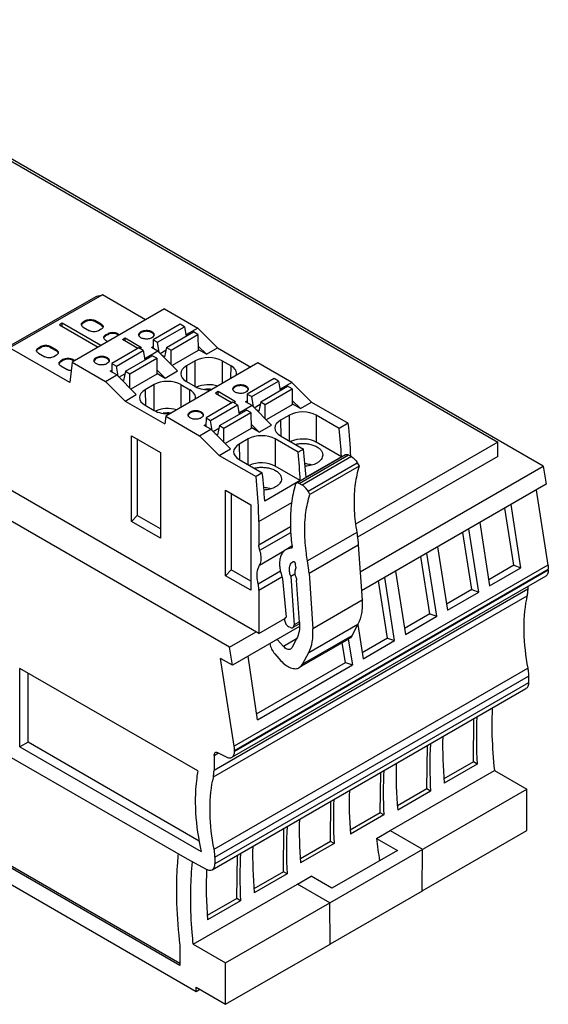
# Model space of a CAD drawing. Header units: inches. Extents: x 0 to 22, y 0 to 17.
# Tile 4 of 12: x 3.8 to 5.4, y 11.4 to 14.5. Entities that reach past the tile are written whole.
import ezdxf

# ---------------------------------------------------------------- set-up
doc = ezdxf.new("R2010")
doc.units = ezdxf.units.IN
doc.header["$LTSCALE"] = 1.21
doc.header["$MEASUREMENT"] = 0
doc.layers.get('0').update_dxf_attribs({"linetype": 'CONTINUOUS'})

msp = doc.modelspace()

# ---------------------------------------------------------------- linework, layer by layer
at = {"color": 7, "linetype": 'CONTINUOUS'}
for p, q in [((4.444, 12.5427), (1.0677, 14.4922)), ((5.4183, 13.1053), (3.5218, 14.2003)), ((3.5643, 14.1685), (5.2772, 13.1796)), ((3.7424, 13.4685), (4.0319, 13.6327)), ((4.0495, 13.637), (3.7602, 13.4729)), ((4.0319, 13.6327), (4.0316, 13.6326)), ((4.0319, 13.6327), (4.0495, 13.637)), ((4.183, 13.5599), (4.0495, 13.637)), ((4.2415, 13.5937), (3.9547, 13.4281)), ((4.2415, 13.5937), (4.3452, 13.5338)), ((3.9977, 13.5576), (3.9893, 13.5528)), ((3.9977, 13.5544), (3.9893, 13.5496)), ((3.9977, 13.5576), (3.9977, 13.5544)), ((4.045, 13.5464), (4.0255, 13.5576)), ((4.0255, 13.5544), (4.0255, 13.5576)), ((4.045, 13.5432), (4.0255, 13.5544)), ((3.9237, 13.5489), (3.9153, 13.5441)), ((3.9153, 13.5441), (4.0355, 13.4747)), ((4.0438, 13.4796), (3.9237, 13.5489)), ((3.9237, 13.5393), (3.9237, 13.5489)), ((3.9838, 13.543), (3.9836, 13.5448)), ((3.9893, 13.5496), (3.9893, 13.5528)), ((3.9893, 13.5367), (4.0088, 13.5255)), ((4.045, 13.5303), (4.0367, 13.5255)), ((4.045, 13.5464), (4.045, 13.5432)), ((4.29, 13.5461), (4.2065, 13.4978)), ((4.2204, 13.4898), (4.3039, 13.538)), ((4.3039, 13.538), (4.29, 13.5461)), ((4.3039, 13.538), (4.309, 13.5088)), ((4.3452, 13.5338), (4.3104, 13.5137)), ((4.3452, 13.5338), (4.4064, 13.4728)), ((4.0534, 13.5028), (4.0532, 13.5046)), ((4.0589, 13.5126), (4.0673, 13.5175)), ((4.0673, 13.5142), (4.0589, 13.5094)), ((4.0589, 13.5094), (4.0589, 13.5126)), ((4.0589, 13.4966), (4.0661, 13.4924)), ((4.0673, 13.5175), (4.0673, 13.5142)), ((4.1023, 13.5133), (4.0951, 13.5175)), ((4.0951, 13.5142), (4.0951, 13.5175)), ((4.0995, 13.5117), (4.0951, 13.5142)), ((4.1112, 13.4985), (4.1196, 13.5033)), ((4.1594, 13.4707), (4.1112, 13.4985)), ((4.1196, 13.5033), (4.1703, 13.474)), ((4.1196, 13.4937), (4.1196, 13.5033)), ((4.2065, 13.4978), (4.2061, 13.4711)), ((4.2065, 13.4978), (4.2204, 13.4898)), ((4.2482, 13.4737), (4.3317, 13.5219)), ((4.2621, 13.4657), (4.3457, 13.5139)), ((4.3104, 13.5137), (4.3079, 13.5152)), ((4.313, 13.5111), (4.3104, 13.5137)), ((4.3457, 13.5139), (4.3317, 13.5219)), ((4.3457, 13.5139), (4.3464, 13.4644)), ((3.9476, 13.3648), (3.7602, 13.4729)), ((3.8446, 13.4626), (3.8444, 13.4644)), ((3.8501, 13.4724), (3.8585, 13.4773)), ((3.8501, 13.4692), (3.8585, 13.4741)), ((3.8501, 13.4692), (3.8501, 13.4724)), ((3.8585, 13.4773), (3.8585, 13.4741)), ((3.8863, 13.4773), (3.9058, 13.466)), ((3.8863, 13.4741), (3.8863, 13.4773)), ((3.8863, 13.4741), (3.9058, 13.4628)), ((3.9058, 13.466), (3.9058, 13.4628)), ((4.1619, 13.4721), (4.0784, 13.4239)), ((4.0923, 13.4159), (4.1758, 13.4641)), ((4.1758, 13.4641), (4.1619, 13.4721)), ((4.1644, 13.4707), (4.1703, 13.474)), ((4.1758, 13.4641), (4.1809, 13.4349)), ((4.2213, 13.4623), (4.1823, 13.4398)), ((4.2009, 13.474), (4.2062, 13.4771)), ((4.2213, 13.4623), (4.2009, 13.474)), ((4.2254, 13.4581), (4.2204, 13.4898)), ((4.2213, 13.4623), (4.2823, 13.4011)), ((4.2282, 13.4553), (4.2466, 13.4659)), ((4.2482, 13.4737), (4.2421, 13.4449)), ((4.2482, 13.4737), (4.2621, 13.4657)), ((4.2621, 13.4213), (4.2621, 13.4657)), ((4.3464, 13.4644), (4.2657, 13.4178)), ((4.3718, 13.4528), (4.3462, 13.4782)), ((4.3718, 13.4528), (4.3464, 13.4674)), ((4.3718, 13.4528), (4.4064, 13.4728)), ((4.4064, 13.4728), (4.5099, 13.413)), ((3.8501, 13.4564), (3.8696, 13.4451)), ((3.9058, 13.4499), (3.8975, 13.4451)), ((3.9281, 13.4371), (3.9197, 13.4323)), ((3.9281, 13.4339), (3.9197, 13.429)), ((3.9197, 13.429), (3.9197, 13.4323)), ((3.9281, 13.4371), (3.9281, 13.4339)), ((3.9631, 13.4329), (3.9559, 13.4371)), ((3.9559, 13.4339), (3.9559, 13.4371)), ((3.9603, 13.4313), (3.9559, 13.4339)), ((4.1202, 13.3998), (4.2037, 13.448)), ((4.1341, 13.3917), (4.2176, 13.44)), ((4.1798, 13.4412), (4.1823, 13.4398)), ((4.1849, 13.4372), (4.1823, 13.4398)), ((4.2176, 13.44), (4.2037, 13.448)), ((4.2176, 13.44), (4.2184, 13.3905)), ((4.2341, 13.4495), (4.2421, 13.4449)), ((4.3373, 13.4322), (4.3096, 13.4162)), ((4.3373, 13.352), (4.3373, 13.4322)), ((4.4208, 13.4322), (4.4485, 13.4162)), ((4.4208, 13.4322), (4.4208, 13.3616)), ((3.9142, 13.4225), (3.914, 13.4242)), ((3.9197, 13.4162), (3.9392, 13.4049)), ((3.9547, 13.4281), (3.9476, 13.3648)), ((3.9547, 13.4281), (4.0584, 13.3682)), ((4.0728, 13.4001), (4.0781, 13.4031)), ((4.0932, 13.3883), (4.0728, 13.4001)), ((4.0784, 13.4239), (4.078, 13.3971)), ((4.0784, 13.4239), (4.0923, 13.4159)), ((4.0974, 13.3842), (4.0923, 13.4159)), ((4.2437, 13.3788), (4.2181, 13.4042)), ((4.2437, 13.3788), (4.2823, 13.4011)), ((4.5321, 13.4259), (4.2454, 13.2603)), ((4.3096, 13.4162), (4.3103, 13.3675)), ((4.448, 13.3772), (4.4485, 13.4162)), ((4.6375, 13.365), (4.5321, 13.4259)), ((4.0584, 13.3682), (4.0932, 13.3883)), ((4.0932, 13.3883), (4.1542, 13.3272)), ((4.1002, 13.3814), (4.1185, 13.392)), ((4.106, 13.3755), (4.114, 13.3709)), ((4.1202, 13.3998), (4.114, 13.3709)), ((4.1202, 13.3998), (4.1341, 13.3917)), ((4.1341, 13.3474), (4.1341, 13.3917)), ((4.2184, 13.3905), (4.1376, 13.3438)), ((4.2183, 13.3935), (4.2437, 13.3788)), ((4.5823, 13.3773), (4.4988, 13.3291)), ((4.5962, 13.3692), (4.5823, 13.3773)), ((4.1196, 13.3072), (4.0584, 13.3682)), ((4.2093, 13.3582), (4.1815, 13.3422)), ((4.1815, 13.3422), (4.1823, 13.2936)), ((4.2093, 13.278), (4.2093, 13.3582)), ((4.2928, 13.3582), (4.3205, 13.3422)), ((4.2928, 13.3582), (4.2928, 13.2876)), ((4.3096, 13.368), (4.3373, 13.352)), ((4.3199, 13.3033), (4.3205, 13.3422)), ((4.5127, 13.321), (4.5962, 13.3692)), ((4.5405, 13.3049), (4.6241, 13.3532)), ((4.5545, 13.2969), (4.638, 13.3451)), ((4.5962, 13.3692), (4.6013, 13.34)), ((4.6027, 13.3449), (4.6002, 13.3464)), ((4.6375, 13.365), (4.6027, 13.3449)), ((4.6053, 13.3423), (4.6027, 13.3449)), ((4.638, 13.3451), (4.6241, 13.3532)), ((4.6375, 13.365), (4.6987, 13.304)), ((4.638, 13.3451), (4.6387, 13.2956)), ((4.1196, 13.3072), (4.1542, 13.3272)), ((4.4083, 13.3366), (4.3999, 13.3318)), ((4.3999, 13.3318), (4.4517, 13.3019)), ((4.4626, 13.3053), (4.4083, 13.3366)), ((4.4083, 13.327), (4.4083, 13.3366)), ((4.4988, 13.3291), (4.4984, 13.3023)), ((4.4988, 13.3291), (4.5127, 13.321)), ((4.5177, 13.2894), (4.5127, 13.321)), ((4.6641, 13.284), (4.6385, 13.3094)), ((4.1196, 13.3072), (4.2427, 13.2362)), ((4.1815, 13.294), (4.2093, 13.278)), ((4.4542, 13.3033), (4.3707, 13.2551)), ((4.3846, 13.2471), (4.4682, 13.2953)), ((4.4125, 13.231), (4.496, 13.2792)), ((4.4682, 13.2953), (4.4542, 13.3033)), ((4.4626, 13.3053), (4.4567, 13.3019)), ((4.4682, 13.2953), (4.4732, 13.2661)), ((4.5136, 13.2935), (4.4746, 13.271)), ((4.4932, 13.3053), (4.4985, 13.3083)), ((4.5136, 13.2935), (4.4932, 13.3053)), ((4.5099, 13.2712), (4.496, 13.2792)), ((4.5136, 13.2935), (4.5746, 13.2323)), ((4.5205, 13.2866), (4.5389, 13.2972)), ((4.5264, 13.2807), (4.5344, 13.2761)), ((4.5405, 13.3049), (4.5344, 13.2761)), ((4.5405, 13.3049), (4.5545, 13.2969)), ((4.5545, 13.2525), (4.5545, 13.2969)), ((4.6387, 13.2956), (4.558, 13.249)), ((4.6641, 13.284), (4.6387, 13.2987)), ((4.6641, 13.284), (4.6987, 13.304)), ((4.6987, 13.304), (4.8127, 13.2381)), ((4.2454, 13.2603), (4.2427, 13.2362)), ((4.2454, 13.2603), (4.3508, 13.1995)), ((4.3707, 13.2551), (4.3703, 13.2284)), ((4.3707, 13.2551), (4.3846, 13.2471)), ((4.4264, 13.223), (4.5099, 13.2712)), ((4.4746, 13.271), (4.4721, 13.2724)), ((4.4772, 13.2684), (4.4746, 13.271)), ((4.5099, 13.2712), (4.5107, 13.2217)), ((4.6296, 13.2634), (4.6019, 13.2474)), ((4.6019, 13.2474), (4.6026, 13.1988)), ((4.6296, 13.1832), (4.6296, 13.2634)), ((4.7848, 13.222), (4.7131, 13.2634)), ((4.7131, 13.2634), (4.7131, 13.1791)), ((4.3508, 13.1995), (4.3856, 13.2196)), ((4.3651, 13.2313), (4.3704, 13.2344)), ((4.3856, 13.2196), (4.3651, 13.2313)), ((4.3897, 13.2154), (4.3846, 13.2471)), ((4.3856, 13.2196), (4.4465, 13.1584)), ((4.3925, 13.2126), (4.4108, 13.2232)), ((4.4125, 13.231), (4.4063, 13.2021)), ((4.4125, 13.231), (4.4264, 13.223)), ((4.4264, 13.1786), (4.4264, 13.223)), ((4.5107, 13.2217), (4.4299, 13.1751)), ((4.536, 13.2101), (4.5105, 13.2354)), ((4.536, 13.2101), (4.5106, 13.2247)), ((4.536, 13.2101), (4.5746, 13.2323)), ((4.8127, 13.2381), (4.7848, 13.222)), ((4.1394, 13.1994), (4.229, 13.1476)), ((4.1394, 12.9332), (4.1394, 13.1994)), ((4.1564, 13.1896), (4.1564, 12.9517)), ((4.4119, 13.1384), (4.3508, 13.1995)), ((4.3983, 13.2068), (4.4063, 13.2021)), ((4.5016, 13.1895), (4.4738, 13.1735)), ((4.5016, 13.1092), (4.5016, 13.1895)), ((4.6568, 13.1481), (4.5851, 13.1895)), ((4.5851, 13.1895), (4.5851, 13.1052)), ((4.6019, 13.1992), (4.6736, 13.1578)), ((4.4119, 13.1384), (4.4465, 13.1584)), ((4.4738, 13.1735), (4.4746, 13.1248)), ((4.6736, 13.1578), (4.6568, 13.1481)), ((4.7913, 13.134), (4.7131, 13.1791)), ((5.2772, 13.1796), (4.8353, 12.9244)), ((5.2772, 13.1354), (5.2772, 13.1796)), ((4.229, 13.1476), (4.229, 12.8814)), ((4.4119, 13.1384), (4.526, 13.0726)), ((4.4738, 13.1253), (4.5455, 13.0839)), ((4.8044, 13.1405), (4.6513, 13.0521)), ((4.66, 13.0513), (4.8131, 13.1397)), ((4.8224, 13.1345), (4.6693, 13.0461)), ((4.7913, 13.134), (4.6813, 13.0705)), ((4.8131, 13.1397), (4.8224, 13.1345)), ((5.2772, 13.1354), (4.8414, 12.8838)), ((4.6632, 13.06), (4.5851, 13.1052)), ((4.6875, 13.0268), (4.8407, 13.1152)), ((4.8464, 13.105), (4.6933, 13.0166)), ((4.8407, 13.1152), (4.8464, 13.105)), ((4.8495, 12.7769), (5.4183, 13.1053)), ((5.4183, 13.1053), (5.4272, 13.0487)), ((4.535, 12.585), (3.6999, 13.0672)), ((4.5455, 13.0839), (4.526, 13.0726)), ((4.6632, 13.06), (4.5533, 12.9966)), ((4.6693, 13.0461), (4.66, 13.0513)), ((5.4272, 13.0487), (4.8536, 12.7175)), ((4.4317, 13.0306), (4.5102, 12.9852)), ((4.4317, 12.7644), (4.4317, 13.0306)), ((4.4487, 13.0208), (4.4487, 12.7829)), ((4.6933, 13.0166), (4.6875, 13.0268)), ((5.3962, 13.0308), (5.4328, 12.7976)), ((4.5102, 12.9852), (4.5102, 12.7191)), ((4.535, 12.9328), (4.6371, 12.9918)), ((5.3273, 12.797), (5.2993, 12.9749)), ((5.3491, 12.7895), (5.3182, 12.9858)), ((4.1394, 12.9332), (4.1564, 12.9517)), ((4.229, 12.9097), (4.1564, 12.9517)), ((4.229, 12.8814), (4.1394, 12.9332)), ((4.535, 12.9328), (4.535, 12.8596)), ((4.6331, 12.9162), (4.535, 12.8596)), ((5.2208, 12.9295), (5.2517, 12.7332)), ((4.5378, 12.8438), (4.6337, 12.8993)), ((4.8391, 12.8991), (4.686, 12.8107)), ((5.1964, 12.7215), (5.1684, 12.8993)), ((5.2183, 12.7139), (5.1874, 12.9102)), ((4.6377, 12.8563), (4.6186, 12.8453)), ((4.6373, 12.851), (4.635, 12.8497)), ((4.6363, 12.85), (4.635, 12.8497)), ((4.6379, 12.8547), (4.6379, 12.8527)), ((4.6907, 12.7724), (4.8438, 12.8608)), ((4.8438, 12.8608), (4.8556, 12.6883)), ((5.0899, 12.854), (5.1208, 12.6577)), ((4.5373, 12.7978), (4.6145, 12.8424)), ((5.0656, 12.6459), (5.0376, 12.8238)), ((5.0874, 12.6384), (5.0565, 12.8347)), ((5.4328, 12.7976), (4.4585, 12.235)), ((4.6402, 12.8078), (4.6415, 12.8084)), ((4.6492, 12.791), (4.6485, 12.8012)), ((5.3273, 12.797), (5.2487, 12.7517)), ((5.2517, 12.7332), (5.3491, 12.7895)), ((5.3273, 12.797), (5.3491, 12.7895)), ((4.4317, 12.7644), (4.4487, 12.7829)), ((4.5102, 12.7191), (4.4317, 12.7644)), ((4.5102, 12.7474), (4.4487, 12.7829)), ((5.4258, 12.7632), (4.4514, 12.2007)), ((4.4596, 12.2218), (5.4339, 12.7844)), ((5.4339, 12.7813), (4.4596, 12.2187)), ((4.5325, 12.7397), (4.6016, 12.7797)), ((4.535, 12.7194), (4.6067, 12.7608)), ((4.6337, 12.7628), (4.6467, 12.7704)), ((4.6337, 12.7628), (4.644, 12.6119)), ((4.6907, 12.7724), (4.7025, 12.5999)), ((4.9566, 12.5628), (4.9257, 12.7591)), ((4.9591, 12.7784), (4.99, 12.5821)), ((5.4339, 12.7813), (5.4339, 12.7844)), ((4.6078, 12.7544), (4.62, 12.6354)), ((4.6609, 12.62), (4.6519, 12.7506)), ((4.9347, 12.5704), (4.9067, 12.7482)), ((5.3699, 12.731), (5.3699, 12.7223)), ((4.3935, 12.1397), (5.3679, 12.7023)), ((5.3699, 12.7223), (4.3955, 12.1597)), ((4.535, 12.7194), (4.535, 12.585)), ((5.1964, 12.7215), (5.1179, 12.6762)), ((5.1208, 12.6577), (5.2183, 12.7139)), ((5.1964, 12.7215), (5.2183, 12.7139)), ((4.8556, 12.6883), (4.7025, 12.5999)), ((4.62, 12.6354), (4.6183, 12.6348)), ((5.0656, 12.6459), (4.9871, 12.6006)), ((4.99, 12.5821), (5.0874, 12.6384)), ((5.0656, 12.6459), (5.0874, 12.6384)), ((4.6608, 12.6062), (4.4529, 12.4862)), ((4.535, 12.585), (4.6157, 12.6317)), ((4.6332, 12.6034), (4.6276, 12.6061)), ((4.6608, 12.6148), (4.6406, 12.6031)), ((4.6608, 12.6216), (4.644, 12.6119)), ((4.6896, 12.5255), (4.8427, 12.6139)), ((4.8427, 12.6139), (4.8233, 12.5778)), ((4.8423, 12.6132), (4.8591, 12.5066)), ((4.444, 12.5427), (4.5261, 12.5901)), ((4.8233, 12.5778), (4.6702, 12.4894)), ((4.6113, 12.5449), (4.592, 12.5665)), ((4.652, 12.5685), (4.6113, 12.5449)), ((4.6518, 12.5679), (4.6372, 12.5407)), ((4.8135, 12.5673), (4.6603, 12.4789)), ((4.8037, 12.4947), (4.7936, 12.5559)), ((4.8124, 12.5671), (4.8256, 12.4872)), ((4.9347, 12.5704), (4.8562, 12.5251)), ((4.8591, 12.5066), (4.9566, 12.5628)), ((4.9347, 12.5704), (4.9566, 12.5628)), ((4.4529, 12.4862), (4.444, 12.5427)), ((4.5308, 12.317), (4.5013, 12.5141)), ((4.5845, 12.5216), (4.6035, 12.5003)), ((4.6702, 12.4894), (4.6896, 12.5255)), ((4.4529, 12.4862), (4.4156, 12.5077)), ((4.4585, 12.235), (4.4156, 12.5077)), ((4.528, 12.3356), (4.8037, 12.4947)), ((4.5308, 12.317), (4.8256, 12.4872)), ((4.8037, 12.4947), (4.8256, 12.4872)), ((4.345, 12.1579), (3.7928, 12.4767)), ((3.7928, 12.2324), (3.7928, 12.4767)), ((3.8179, 12.2469), (3.8179, 12.4622)), ((4.3958, 11.9146), (5.3702, 12.4772)), ((4.3983, 11.8897), (5.3727, 12.4523)), ((5.3727, 12.4523), (5.3727, 12.4317)), ((5.3727, 12.4317), (4.3983, 11.8691)), ((4.3902, 11.8511), (5.3645, 12.4137)), ((5.2013, 12.1858), (5.2024, 12.3201)), ((3.8179, 12.2469), (3.7928, 12.2324)), ((4.3495, 11.9399), (3.8179, 12.2469)), ((3.7511, 12.2083), (4.3117, 11.8846)), ((3.7928, 12.2324), (4.3555, 11.9075)), ((4.3955, 12.206), (4.4091, 12.2138)), ((4.4087, 12.2145), (4.4332, 12.2018)), ((4.4596, 12.2187), (4.4596, 12.2218)), ((5.0563, 12.102), (5.0584, 12.2369)), ((4.3955, 12.206), (4.3955, 12.1597)), ((5.2013, 12.1858), (5.1098, 12.1329)), ((5.2134, 12.1788), (5.1108, 12.1196)), ((5.2134, 12.1788), (5.2013, 12.1858)), ((4.9117, 12.0282), (4.9136, 12.1533)), ((4.9426, 11.9724), (5.2666, 12.1595)), ((5.2666, 12.1595), (5.3671, 12.1014)), ((4.2897, 11.5598), (3.3229, 12.118)), ((3.2729, 12.089), (4.3399, 11.473)), ((4.2897, 11.5533), (3.3173, 12.1148)), ((4.7555, 11.7483), (5.3671, 12.1014)), ((5.0563, 12.102), (4.965, 12.0493)), ((5.0684, 12.0951), (4.9661, 12.036)), ((5.0684, 12.0951), (5.0563, 12.102)), ((5.3671, 11.9729), (5.3671, 12.1014)), ((4.7571, 11.9389), (4.7584, 12.0637)), ((4.9117, 12.0282), (4.8183, 11.9743)), ((4.923, 12.0217), (4.9117, 12.0282)), ((4.923, 12.0217), (4.8192, 11.9617)), ((4.6109, 11.8449), (4.6129, 11.9797)), ((4.9003, 11.9483), (4.9426, 11.9727)), ((4.9426, 11.9724), (5.0431, 11.9144)), ((5.0421, 11.7852), (5.3671, 11.9729)), ((4.7571, 11.9389), (4.6637, 11.8849)), ((4.7684, 11.9324), (4.6646, 11.8724)), ((4.7684, 11.9324), (4.7571, 11.9389)), ((4.9003, 11.9483), (4.9651, 11.9109)), ((4.9651, 11.9109), (4.7619, 11.7936)), ((5.0424, 11.7847), (5.0434, 11.9145)), ((4.3117, 11.8846), (4.3714, 11.8525)), ((4.3983, 11.8897), (4.3983, 11.8691)), ((4.4662, 11.7613), (4.4682, 11.8961)), ((4.6109, 11.8449), (4.5196, 11.7921)), ((4.6229, 11.8379), (4.6109, 11.8449)), ((4.6229, 11.8379), (4.5207, 11.7789)), ((4.6547, 11.8065), (4.6971, 11.831)), ((4.7619, 11.7936), (4.6971, 11.831)), ((4.3312, 11.6194), (4.6547, 11.8062)), ((4.7552, 11.7482), (4.6547, 11.8062)), ((5.0424, 11.7847), (4.7565, 11.6197)), ((4.4662, 11.7613), (4.3747, 11.7085)), ((4.4782, 11.7543), (4.3757, 11.6951)), ((4.4317, 11.5614), (4.7552, 11.7482)), ((4.4782, 11.7543), (4.4662, 11.7613)), ((4.7562, 11.6201), (4.7552, 11.7482)), ((4.2897, 11.6154), (4.2897, 11.5533)), ((4.3312, 11.6194), (4.4317, 11.5614)), ((4.4317, 11.4328), (4.7562, 11.6201)), ((4.4317, 11.4328), (4.4317, 11.5614)), ((4.3399, 11.4858), (4.4317, 11.4328)), ((4.3399, 11.473), (4.3399, 11.4858)), ((4.3399, 11.473), (4.351, 11.4794))]:
    msp.add_line(p, q, dxfattribs=at)
for centre, radius, start, end in [((4.1705, 13.5101), 0.00855, 159.3877, 168.4311), ((4.0313, 13.4297), 0.00855, 159.3877, 168.4311), ((4.3791, 13.2383), 0.1058, 84.2808, 97.2084), ((4.4628, 13.3413), 0.00855, 159.3877, 168.4311), ((4.251, 13.1644), 0.1058, 84.2808, 97.2084), ((4.3236, 13.261), 0.00855, 159.3877, 168.4311), ((3.185, 13.0627), 1.6371, 2.5508, 6.1511), ((5.7558, 12.6171), 0.3972, 167.6103, 169.122), ((6.3946, 12.3028), 1.136, 177.4565, 180.0243), ((4.7815, 12.0545), 0.3972, 167.6103, 169.122), ((6.3714, 12.11), 1.4799, 186.2714, 188.9844)]:
    msp.add_arc(centre, radius, start, end, dxfattribs=at)
for centre, major_axis, ratio, start_param, end_param in [((4.3791, 13.4081), (0.0591, 0), 0.577431, 0.785436, 2.356156), ((4.3514, 13.3921), (0.0591, 0), 0.577343, 2.356233, 3.926953), ((4.4068, 13.3921), (0.0591, 0), 0.577343, 6.136154, 7.068545), ((4.251, 13.3341), (0.0591, 0), 0.577431, 0.785436, 2.356156), ((4.2233, 13.3181), (0.0591, 0), 0.577343, 2.356233, 3.926953), ((4.2787, 13.3181), (0.0591, 0), 0.577343, 6.136154, 7.068545), ((4.3791, 13.3761), (0.0591, 0), 0.577431, -2.356156, -1.423764), ((4.3791, 13.3238), (0.0591, 0), 0.577431, 1.07521, 2.259947), ((4.251, 13.3021), (0.0591, 0), 0.577431, -2.356156, -1.423764), ((4.251, 13.2498), (0.0591, 0), 0.577431, 1.07521, 2.259947), ((4.6437, 13.2233), (0.0591, 0), 0.577343, 2.356233, 3.926953), ((4.6714, 13.2393), (0.0591, 0), 0.577431, 0.785436, 2.356156), ((3.7248, 13.6708), (-0.7452, 1.3137), 0.582348, -2.288346, -2.220236), ((4.5433, 13.1654), (0.0591, 0), 0.577431, 0.785436, 2.356156), ((4.6714, 13.155), (0.0591, 0), 0.577431, 7.068622, 8.554171), ((4.5156, 13.1494), (0.0591, 0), 0.577343, 2.356233, 3.926953), ((3.6161, 13.608), (-0.765, 1.3023), 0.572271, -2.297073, -2.228964), ((3.5968, 13.5969), (-0.7452, 1.3137), 0.582348, -2.288346, -2.220236), ((4.5433, 13.0811), (0.0591, 0), 0.577431, 7.068622, 8.554171), ((3.488, 13.5341), (-0.765, 1.3023), 0.572271, -2.297073, -2.228964), ((6.1012, 11.7602), (-0.6216, 1.0958), 0.582348, 7.022846, 7.163724), ((5.9569, 11.6769), (-0.6131, 1.1007), 0.587319, 7.027442, 7.16832), ((5.9966, 11.6998), (-0.6461, 1.0816), 0.567168, 7.00998, 7.150858), ((5.8519, 11.6162), (-0.6461, 1.0816), 0.567168, 0.726795, 0.867673), ((5.8122, 11.5933), (-0.6131, 1.1007), 0.587319, 7.027442, 7.158911), ((5.7062, 11.5321), (-0.6413, 1.0844), 0.570235, 0.729261, 0.860729), ((5.6572, 11.5038), (-0.6183, 1.0978), 0.584342, 7.024666, 7.156134), ((5.5512, 11.4426), (-0.6461, 1.0816), 0.567168, 0.726795, 0.858263), ((5.5115, 11.4197), (-0.6131, 1.1007), 0.587319, 7.027442, 7.16832), ((5.3668, 11.3361), (-0.6131, 1.1007), 0.587319, 0.744257, 0.885135), ((5.4064, 11.359), (-0.6461, 1.0816), 0.567168, 0.726795, 0.867673), ((5.2621, 11.2757), (-0.6381, 1.0863), 0.572271, 7.0022, 7.154997)]:
    msp.add_ellipse(centre, major_axis=major_axis, ratio=ratio, start_param=start_param, end_param=end_param, dxfattribs=at)
for points, knots in [([(3.9977, 13.5576), (3.9997, 13.5588), (4.0042, 13.5604), (4.0116, 13.5612), (4.0189, 13.5604), (4.0235, 13.5588), (4.0255, 13.5576)], [0, 0, 0, 0, 0.237254, 0.5, 0.762746, 1, 1, 1, 1]), ([(4.0255, 13.5544), (4.0235, 13.5556), (4.0189, 13.5572), (4.0116, 13.558), (4.0042, 13.5572), (3.9997, 13.5556), (3.9977, 13.5544)], [0, 0, 0, 0, 0.237254, 0.5, 0.762746, 1, 1, 1, 1]), ([(3.9836, 13.5448), (3.9836, 13.5455), (3.9838, 13.5471), (3.985, 13.5493), (3.9869, 13.5512), (3.9885, 13.5523), (3.9893, 13.5528)], [0, 0, 0, 0, 0.21775, 0.45089, 0.710465, 1, 1, 1, 1]), ([(3.9893, 13.5496), (3.988, 13.5488), (3.9857, 13.5471), (3.9841, 13.5446), (3.9838, 13.5433)], [0, 0, 0, 0, 0.543737, 1, 1, 1, 1]), ([(3.9893, 13.5367), (3.988, 13.5375), (3.9857, 13.5392), (3.9841, 13.5418), (3.9838, 13.543)], [0, 0, 0, 0, 0.543737, 1, 1, 1, 1]), ([(4.0367, 13.5255), (4.0347, 13.5243), (4.0301, 13.5227), (4.0227, 13.5219), (4.0154, 13.5227), (4.0108, 13.5243), (4.0088, 13.5255)], [0, 0, 0, 0, 0.237254, 0.5, 0.762746, 1, 1, 1, 1]), ([(4.045, 13.5464), (4.0459, 13.5459), (4.0474, 13.5448), (4.0493, 13.5428), (4.0505, 13.5407), (4.0508, 13.5391), (4.0508, 13.5384)], [0, 0, 0, 0, 0.289535, 0.549111, 0.782251, 1, 1, 1, 1]), ([(4.0502, 13.5379), (4.0499, 13.5384), (4.0487, 13.5406), (4.0467, 13.5422), (4.045, 13.5432)], [0, 0, 0, 0, 0.224038, 1, 1, 1, 1]), ([(4.0502, 13.5356), (4.0499, 13.535), (4.0487, 13.5329), (4.0467, 13.5313), (4.045, 13.5303)], [0, 0, 0, 0, 0.224038, 1, 1, 1, 1]), ([(4.0508, 13.5384), (4.0508, 13.5381), (4.0507, 13.5372), (4.0505, 13.5362), (4.0502, 13.5356)], [0, 0, 0, 0, 0.246122, 1, 1, 1, 1]), ([(4.162, 13.5134), (4.162, 13.5143), (4.1623, 13.5162), (4.1637, 13.5188), (4.166, 13.5212), (4.1678, 13.5225), (4.1689, 13.5231)], [0, 0, 0, 0, 0.21777, 0.450903, 0.710375, 1, 1, 1, 1]), ([(4.1689, 13.5231), (4.1706, 13.5241), (4.1746, 13.5257), (4.181, 13.527), (4.1879, 13.5272), (4.1945, 13.5263), (4.2004, 13.5243), (4.2052, 13.5214), (4.2084, 13.5177), (4.2092, 13.5148), (4.2092, 13.5134)], [0, 0, 0, 0, 0.128828, 0.270571, 0.417881, 0.562378, 0.696194, 0.813586, 0.913061, 1, 1, 1, 1]), ([(4.2077, 13.5149), (4.2062, 13.5174), (4.2022, 13.5203), (4.1961, 13.5226), (4.1887, 13.5241), (4.1792, 13.5239), (4.172, 13.5216), (4.1689, 13.5199)], [0, 0, 0, 0, 0.206679, 0.331914, 0.467214, 0.746202, 1, 1, 1, 1]), ([(4.0532, 13.5046), (4.0532, 13.5053), (4.0534, 13.5069), (4.0546, 13.5091), (4.0565, 13.5111), (4.0581, 13.5121), (4.0589, 13.5126)], [0, 0, 0, 0, 0.21775, 0.45089, 0.710465, 1, 1, 1, 1]), ([(4.0589, 13.5094), (4.0576, 13.5086), (4.0553, 13.5069), (4.0537, 13.5044), (4.0534, 13.5032)], [0, 0, 0, 0, 0.543737, 1, 1, 1, 1]), ([(4.0589, 13.4966), (4.0576, 13.4973), (4.0553, 13.499), (4.0537, 13.5016), (4.0534, 13.5028)], [0, 0, 0, 0, 0.543737, 1, 1, 1, 1]), ([(4.0673, 13.5175), (4.0692, 13.5186), (4.0738, 13.5203), (4.0812, 13.5211), (4.0885, 13.5203), (4.0931, 13.5186), (4.0951, 13.5175)], [0, 0, 0, 0, 0.237254, 0.5, 0.762746, 1, 1, 1, 1]), ([(4.0951, 13.5142), (4.0931, 13.5154), (4.0885, 13.517), (4.0812, 13.5178), (4.0738, 13.517), (4.0692, 13.5154), (4.0673, 13.5142)], [0, 0, 0, 0, 0.237254, 0.5, 0.762746, 1, 1, 1, 1]), ([(4.1635, 13.5086), (4.163, 13.5093), (4.1622, 13.5109), (4.162, 13.5126), (4.162, 13.5134)], [0, 0, 0, 0, 0.514744, 1, 1, 1, 1]), ([(4.1689, 13.5199), (4.1681, 13.5194), (4.1655, 13.5177), (4.1633, 13.5152), (4.1625, 13.5131)], [0, 0, 0, 0, 0.28257, 1, 1, 1, 1]), ([(4.2023, 13.5038), (4.1992, 13.502), (4.192, 13.4998), (4.1826, 13.4996), (4.1752, 13.501), (4.1691, 13.5033), (4.1651, 13.5062), (4.1635, 13.5086)], [0, 0, 0, 0, 0.253411, 0.532052, 0.667335, 0.7927, 1, 1, 1, 1]), ([(4.2087, 13.5106), (4.2084, 13.5099), (4.207, 13.5071), (4.2044, 13.505), (4.2023, 13.5038)], [0, 0, 0, 0, 0.222881, 1, 1, 1, 1]), ([(4.209, 13.5118), (4.209, 13.5121), (4.2087, 13.5132), (4.2082, 13.5142), (4.2077, 13.5149)], [0, 0, 0, 0, 0.242201, 1, 1, 1, 1]), ([(4.2092, 13.5134), (4.2092, 13.5127), (4.2091, 13.5117), (4.2088, 13.5108), (4.2087, 13.5106)], [0, 0, 0, 0, 0.744834, 1, 1, 1, 1]), ([(3.8444, 13.4644), (3.8444, 13.4652), (3.8446, 13.4667), (3.8458, 13.4689), (3.8477, 13.4709), (3.8493, 13.4719), (3.8501, 13.4724)], [0, 0, 0, 0, 0.21775, 0.45089, 0.710465, 1, 1, 1, 1]), ([(3.8501, 13.4692), (3.8488, 13.4685), (3.8465, 13.4667), (3.8449, 13.4642), (3.8446, 13.463)], [0, 0, 0, 0, 0.543737, 1, 1, 1, 1]), ([(3.8501, 13.4564), (3.8488, 13.4571), (3.8465, 13.4589), (3.8449, 13.4614), (3.8446, 13.4626)], [0, 0, 0, 0, 0.543737, 1, 1, 1, 1]), ([(3.8585, 13.4773), (3.8605, 13.4784), (3.8651, 13.4801), (3.8724, 13.4809), (3.8797, 13.4801), (3.8843, 13.4784), (3.8863, 13.4773)], [0, 0, 0, 0, 0.237254, 0.5, 0.762746, 1, 1, 1, 1]), ([(3.8863, 13.4741), (3.8843, 13.4752), (3.8797, 13.4769), (3.8724, 13.4777), (3.8651, 13.4769), (3.8605, 13.4752), (3.8585, 13.4741)], [0, 0, 0, 0, 0.237254, 0.5, 0.762746, 1, 1, 1, 1]), ([(3.9058, 13.466), (3.9067, 13.4655), (3.9082, 13.4644), (3.9101, 13.4625), (3.9113, 13.4603), (3.9116, 13.4587), (3.9116, 13.458)], [0, 0, 0, 0, 0.289535, 0.549111, 0.782251, 1, 1, 1, 1]), ([(3.911, 13.4576), (3.9107, 13.4581), (3.9095, 13.4602), (3.9075, 13.4618), (3.9058, 13.4628)], [0, 0, 0, 0, 0.224038, 1, 1, 1, 1]), ([(3.8975, 13.4451), (3.8955, 13.444), (3.8909, 13.4423), (3.8835, 13.4415), (3.8762, 13.4423), (3.8716, 13.444), (3.8696, 13.4451)], [0, 0, 0, 0, 0.237254, 0.5, 0.762746, 1, 1, 1, 1]), ([(3.911, 13.4552), (3.9107, 13.4547), (3.9095, 13.4525), (3.9075, 13.4509), (3.9058, 13.4499)], [0, 0, 0, 0, 0.224038, 1, 1, 1, 1]), ([(3.9116, 13.458), (3.9116, 13.4577), (3.9115, 13.4568), (3.9113, 13.4558), (3.911, 13.4552)], [0, 0, 0, 0, 0.246122, 1, 1, 1, 1]), ([(3.914, 13.4242), (3.914, 13.425), (3.9142, 13.4265), (3.9154, 13.4287), (3.9173, 13.4307), (3.9189, 13.4318), (3.9197, 13.4323)], [0, 0, 0, 0, 0.21775, 0.45089, 0.710465, 1, 1, 1, 1]), ([(3.9281, 13.4371), (3.9301, 13.4382), (3.9347, 13.4399), (3.942, 13.4407), (3.9493, 13.4399), (3.9539, 13.4382), (3.9559, 13.4371)], [0, 0, 0, 0, 0.237254, 0.5, 0.762746, 1, 1, 1, 1]), ([(3.9559, 13.4339), (3.9539, 13.435), (3.9493, 13.4367), (3.942, 13.4375), (3.9347, 13.4367), (3.9301, 13.435), (3.9281, 13.4339)], [0, 0, 0, 0, 0.237254, 0.5, 0.762746, 1, 1, 1, 1]), ([(4.0228, 13.4331), (4.0228, 13.434), (4.0231, 13.4358), (4.0245, 13.4384), (4.0268, 13.4408), (4.0287, 13.4421), (4.0297, 13.4427)], [0, 0, 0, 0, 0.21777, 0.450903, 0.710375, 1, 1, 1, 1]), ([(4.0243, 13.4282), (4.0238, 13.429), (4.0231, 13.4305), (4.0228, 13.4322), (4.0228, 13.4331)], [0, 0, 0, 0, 0.514744, 1, 1, 1, 1]), ([(4.0297, 13.4395), (4.0289, 13.439), (4.0263, 13.4373), (4.0241, 13.4348), (4.0233, 13.4327)], [0, 0, 0, 0, 0.28257, 1, 1, 1, 1]), ([(4.0297, 13.4427), (4.0314, 13.4437), (4.0354, 13.4453), (4.0419, 13.4466), (4.0487, 13.4468), (4.0553, 13.4459), (4.0612, 13.4439), (4.066, 13.441), (4.0692, 13.4374), (4.07, 13.4344), (4.07, 13.4331)], [0, 0, 0, 0, 0.128828, 0.270571, 0.417881, 0.562378, 0.696194, 0.813586, 0.913061, 1, 1, 1, 1]), ([(4.0686, 13.4346), (4.067, 13.437), (4.063, 13.4399), (4.0569, 13.4422), (4.0495, 13.4437), (4.04, 13.4435), (4.0328, 13.4413), (4.0297, 13.4395)], [0, 0, 0, 0, 0.206679, 0.331914, 0.467214, 0.746202, 1, 1, 1, 1]), ([(4.0699, 13.4314), (4.0698, 13.4317), (4.0695, 13.4328), (4.069, 13.4338), (4.0686, 13.4346)], [0, 0, 0, 0, 0.242201, 1, 1, 1, 1]), ([(4.07, 13.4331), (4.07, 13.4323), (4.0699, 13.4314), (4.0696, 13.4304), (4.0695, 13.4302)], [0, 0, 0, 0, 0.744834, 1, 1, 1, 1]), ([(3.9197, 13.429), (3.9184, 13.4283), (3.9161, 13.4266), (3.9145, 13.424), (3.9142, 13.4228)], [0, 0, 0, 0, 0.543737, 1, 1, 1, 1]), ([(3.9197, 13.4162), (3.9184, 13.417), (3.9161, 13.4187), (3.9145, 13.4212), (3.9142, 13.4225)], [0, 0, 0, 0, 0.543737, 1, 1, 1, 1]), ([(3.9517, 13.4016), (3.9495, 13.4017), (3.9451, 13.4023), (3.941, 13.4039), (3.9392, 13.4049)], [0, 0, 0, 0, 0.525272, 1, 1, 1, 1]), ([(4.0631, 13.4234), (4.06, 13.4216), (4.0528, 13.4194), (4.0434, 13.4192), (4.036, 13.4207), (4.0299, 13.4229), (4.0259, 13.4258), (4.0243, 13.4282)], [0, 0, 0, 0, 0.253411, 0.532052, 0.667335, 0.7927, 1, 1, 1, 1]), ([(4.0695, 13.4302), (4.0692, 13.4295), (4.0678, 13.4267), (4.0652, 13.4246), (4.0631, 13.4234)], [0, 0, 0, 0, 0.222881, 1, 1, 1, 1]), ([(4.4543, 13.3447), (4.4543, 13.3456), (4.4546, 13.3474), (4.456, 13.35), (4.4583, 13.3524), (4.4602, 13.3537), (4.4612, 13.3543)], [0, 0, 0, 0, 0.21777, 0.450903, 0.710375, 1, 1, 1, 1]), ([(4.4558, 13.3398), (4.4553, 13.3406), (4.4546, 13.3421), (4.4543, 13.3438), (4.4543, 13.3447)], [0, 0, 0, 0, 0.514744, 1, 1, 1, 1]), ([(4.4612, 13.3511), (4.4604, 13.3506), (4.4578, 13.3489), (4.4556, 13.3464), (4.4548, 13.3443)], [0, 0, 0, 0, 0.28257, 1, 1, 1, 1]), ([(4.4946, 13.335), (4.4915, 13.3332), (4.4843, 13.331), (4.4749, 13.3308), (4.4675, 13.3323), (4.4614, 13.3345), (4.4574, 13.3374), (4.4558, 13.3398)], [0, 0, 0, 0, 0.253411, 0.532052, 0.667335, 0.7927, 1, 1, 1, 1]), ([(4.4612, 13.3543), (4.4629, 13.3553), (4.4669, 13.3569), (4.4734, 13.3582), (4.4802, 13.3584), (4.4868, 13.3575), (4.4927, 13.3555), (4.4975, 13.3526), (4.5007, 13.349), (4.5015, 13.346), (4.5015, 13.3447)], [0, 0, 0, 0, 0.128828, 0.270571, 0.417881, 0.562378, 0.696194, 0.813586, 0.913061, 1, 1, 1, 1]), ([(4.5001, 13.3462), (4.4985, 13.3486), (4.4945, 13.3515), (4.4884, 13.3538), (4.481, 13.3553), (4.4716, 13.3551), (4.4643, 13.3529), (4.4612, 13.3511)], [0, 0, 0, 0, 0.206679, 0.331914, 0.467214, 0.746202, 1, 1, 1, 1]), ([(4.501, 13.3418), (4.5007, 13.3411), (4.4993, 13.3383), (4.4967, 13.3362), (4.4946, 13.335)], [0, 0, 0, 0, 0.222881, 1, 1, 1, 1]), ([(4.5014, 13.343), (4.5013, 13.3433), (4.501, 13.3444), (4.5005, 13.3454), (4.5001, 13.3462)], [0, 0, 0, 0, 0.242201, 1, 1, 1, 1]), ([(4.5015, 13.3447), (4.5015, 13.3439), (4.5014, 13.3429), (4.5011, 13.342), (4.501, 13.3418)], [0, 0, 0, 0, 0.744834, 1, 1, 1, 1]), ([(4.322, 13.2739), (4.3237, 13.2749), (4.3277, 13.2766), (4.3342, 13.2779), (4.341, 13.2781), (4.3476, 13.2771), (4.3535, 13.2751), (4.3583, 13.2723), (4.3615, 13.2686), (4.3623, 13.2656), (4.3623, 13.2643)], [0, 0, 0, 0, 0.128828, 0.270571, 0.417881, 0.562378, 0.696194, 0.813586, 0.913061, 1, 1, 1, 1]), ([(4.3151, 13.2643), (4.3151, 13.2652), (4.3154, 13.2671), (4.3168, 13.2697), (4.3191, 13.272), (4.321, 13.2733), (4.322, 13.2739)], [0, 0, 0, 0, 0.21777, 0.450903, 0.710375, 1, 1, 1, 1]), ([(4.3166, 13.2595), (4.3161, 13.2602), (4.3154, 13.2617), (4.3151, 13.2635), (4.3151, 13.2643)], [0, 0, 0, 0, 0.514744, 1, 1, 1, 1]), ([(4.322, 13.2707), (4.3212, 13.2703), (4.3186, 13.2686), (4.3164, 13.2661), (4.3156, 13.264)], [0, 0, 0, 0, 0.28257, 1, 1, 1, 1]), ([(4.3554, 13.2546), (4.3523, 13.2529), (4.3451, 13.2506), (4.3357, 13.2504), (4.3283, 13.2519), (4.3222, 13.2542), (4.3182, 13.257), (4.3166, 13.2595)], [0, 0, 0, 0, 0.253411, 0.532052, 0.667335, 0.7927, 1, 1, 1, 1]), ([(4.3609, 13.2658), (4.3593, 13.2682), (4.3553, 13.2711), (4.3492, 13.2734), (4.3418, 13.2749), (4.3324, 13.2747), (4.3251, 13.2725), (4.322, 13.2707)], [0, 0, 0, 0, 0.206679, 0.331914, 0.467214, 0.746202, 1, 1, 1, 1]), ([(4.3618, 13.2614), (4.3616, 13.2608), (4.3601, 13.2579), (4.3575, 13.2559), (4.3554, 13.2546)], [0, 0, 0, 0, 0.222881, 1, 1, 1, 1]), ([(4.3622, 13.2627), (4.3621, 13.2629), (4.3618, 13.264), (4.3613, 13.2651), (4.3609, 13.2658)], [0, 0, 0, 0, 0.242201, 1, 1, 1, 1]), ([(4.3623, 13.2643), (4.3623, 13.2636), (4.3622, 13.2626), (4.3619, 13.2616), (4.3618, 13.2614)], [0, 0, 0, 0, 0.744834, 1, 1, 1, 1]), ([(4.648, 13.1727), (4.6528, 13.1738), (4.6627, 13.1753), (4.6777, 13.1755), (4.6923, 13.1736), (4.7057, 13.1698), (4.7171, 13.1642), (4.726, 13.1571), (4.7317, 13.1487), (4.7331, 13.1425), (4.7331, 13.1395)], [0, 0, 0, 0, 0.145663, 0.294776, 0.441393, 0.57989, 0.70573, 0.816417, 0.912734, 1, 1, 1, 1]), ([(4.7331, 13.1395), (4.733, 13.1372), (4.7321, 13.1323), (4.7284, 13.1256), (4.7226, 13.1194), (4.7177, 13.1161), (4.715, 13.1145)], [0, 0, 0, 0, 0.217771, 0.451084, 0.710474, 1, 1, 1, 1]), ([(4.8044, 13.1405), (4.805, 13.1409), (4.8063, 13.1413), (4.8085, 13.1414), (4.8108, 13.1409), (4.8124, 13.1402), (4.8131, 13.1397)], [0, 0, 0, 0, 0.218352, 0.451793, 0.711165, 1, 1, 1, 1]), ([(4.8224, 13.1345), (4.8261, 13.1324), (4.833, 13.1266), (4.8383, 13.1193), (4.8407, 13.1152)], [0, 0, 0, 0, 0.473648, 1, 1, 1, 1]), ([(4.52, 13.0988), (4.5248, 13.0999), (4.5346, 13.1014), (4.5496, 13.1016), (4.5642, 13.0997), (4.5776, 13.0958), (4.5891, 13.0902), (4.5979, 13.0831), (4.6037, 13.0748), (4.605, 13.0685), (4.605, 13.0656)], [0, 0, 0, 0, 0.145663, 0.294776, 0.441393, 0.57989, 0.70573, 0.816417, 0.912734, 1, 1, 1, 1]), ([(4.6994, 13.1083), (4.6978, 13.1088), (4.6908, 13.1107), (4.6837, 13.1117), (4.6782, 13.1121)], [0, 0, 0, 0, 0.242821, 1, 1, 1, 1]), ([(4.715, 13.1145), (4.7098, 13.1115), (4.698, 13.1069), (4.6855, 13.1048), (4.6789, 13.1044)], [0, 0, 0, 0, 0.475137, 1, 1, 1, 1]), ([(4.8464, 13.105), (4.8407, 13.0871), (4.8324, 13.0484), (4.8303, 13.009), (4.8305, 12.9884)], [0, 0, 0, 0, 0.478057, 1, 1, 1, 1]), ([(4.535, 12.9328), (4.5347, 12.9443), (4.5333, 12.9909), (4.5298, 13.0375), (4.526, 13.0726)], [0, 0, 0, 0, 0.245285, 1, 1, 1, 1]), ([(4.605, 13.0656), (4.605, 13.0632), (4.6041, 13.0584), (4.6004, 13.0516), (4.5945, 13.0455), (4.5896, 13.0421), (4.5869, 13.0406)], [0, 0, 0, 0, 0.217771, 0.451084, 0.710474, 1, 1, 1, 1]), ([(4.5714, 13.0344), (4.5697, 13.0349), (4.5628, 13.0367), (4.5556, 13.0378), (4.5502, 13.0381)], [0, 0, 0, 0, 0.242821, 1, 1, 1, 1]), ([(4.5869, 13.0406), (4.5818, 13.0376), (4.5699, 13.0329), (4.5574, 13.0309), (4.5508, 13.0304)], [0, 0, 0, 0, 0.475137, 1, 1, 1, 1]), ([(4.6481, 13.0477), (4.6426, 13.0287), (4.6346, 12.988), (4.6326, 12.9466), (4.6328, 12.9251)], [0, 0, 0, 0, 0.479817, 1, 1, 1, 1]), ([(4.6513, 13.0521), (4.6505, 13.0517), (4.6492, 13.0504), (4.6484, 13.0487), (4.6481, 13.0477)], [0, 0, 0, 0, 0.473865, 1, 1, 1, 1]), ([(4.66, 13.0513), (4.6592, 13.0518), (4.6577, 13.0525), (4.6554, 13.053), (4.6532, 13.0529), (4.6519, 13.0525), (4.6513, 13.0521)], [0, 0, 0, 0, 0.288835, 0.548207, 0.781648, 1, 1, 1, 1]), ([(4.6875, 13.0268), (4.6852, 13.0309), (4.6799, 13.0382), (4.673, 13.044), (4.6693, 13.0461)], [0, 0, 0, 0, 0.526352, 1, 1, 1, 1]), ([(4.6774, 12.9), (4.6771, 12.9206), (4.6792, 12.96), (4.6876, 12.9987), (4.6933, 13.0166)], [0, 0, 0, 0, 0.521943, 1, 1, 1, 1]), ([(4.8305, 12.9884), (4.8305, 12.9812), (4.8315, 12.9513), (4.8351, 12.9215), (4.8391, 12.8991)], [0, 0, 0, 0, 0.241395, 1, 1, 1, 1]), ([(4.6328, 12.9251), (4.6329, 12.9194), (4.6335, 12.8958), (4.6356, 12.8724), (4.6379, 12.8547)], [0, 0, 0, 0, 0.243681, 1, 1, 1, 1]), ([(4.686, 12.8107), (4.6846, 12.8183), (4.68, 12.8479), (4.6776, 12.8778), (4.6774, 12.9)], [0, 0, 0, 0, 0.258529, 1, 1, 1, 1]), ([(4.8391, 12.8991), (4.8396, 12.8959), (4.8417, 12.8832), (4.8431, 12.8704), (4.8438, 12.8608)], [0, 0, 0, 0, 0.255425, 1, 1, 1, 1]), ([(4.5378, 12.8438), (4.5373, 12.8452), (4.5358, 12.8503), (4.535, 12.8557), (4.535, 12.8596)], [0, 0, 0, 0, 0.26521, 1, 1, 1, 1]), ([(4.635, 12.8497), (4.632, 12.8496), (4.6263, 12.8489), (4.621, 12.8467), (4.6186, 12.8453)], [0, 0, 0, 0, 0.510729, 1, 1, 1, 1]), ([(4.6379, 12.8527), (4.6378, 12.8521), (4.6375, 12.8511), (4.6367, 12.8503), (4.6363, 12.85)], [0, 0, 0, 0, 0.537378, 1, 1, 1, 1]), ([(4.5423, 12.8187), (4.5423, 12.8207), (4.5419, 12.8292), (4.5399, 12.8376), (4.5378, 12.8438)], [0, 0, 0, 0, 0.23398, 1, 1, 1, 1]), ([(4.6186, 12.8453), (4.6151, 12.8433), (4.6087, 12.8377), (4.6023, 12.8259), (4.599, 12.8115), (4.5988, 12.801), (4.5992, 12.7956)], [0, 0, 0, 0, 0.213308, 0.444716, 0.705737, 1, 1, 1, 1]), ([(4.5294, 12.7652), (4.5294, 12.7683), (4.53, 12.7795), (4.533, 12.7909), (4.5373, 12.7978)], [0, 0, 0, 0, 0.277106, 1, 1, 1, 1]), ([(4.5373, 12.7978), (4.5381, 12.7992), (4.5413, 12.8057), (4.5423, 12.8131), (4.5423, 12.8187)], [0, 0, 0, 0, 0.226183, 1, 1, 1, 1]), ([(4.5992, 12.7956), (4.5994, 12.7931), (4.6005, 12.7829), (4.6029, 12.7729), (4.6054, 12.7655)], [0, 0, 0, 0, 0.2381, 1, 1, 1, 1]), ([(4.6297, 12.7808), (4.6295, 12.7838), (4.6296, 12.7895), (4.6314, 12.7973), (4.6349, 12.8036), (4.6383, 12.8067), (4.6402, 12.8078)], [0, 0, 0, 0, 0.294213, 0.555248, 0.786612, 1, 1, 1, 1]), ([(4.6415, 12.8084), (4.6418, 12.8086), (4.6425, 12.8087), (4.6439, 12.8084), (4.6454, 12.8074), (4.6474, 12.8051), (4.6484, 12.8028), (4.6485, 12.8012)], [0, 0, 0, 0, 0.087773, 0.188446, 0.370327, 0.581726, 1, 1, 1, 1]), ([(4.6492, 12.791), (4.6492, 12.7902), (4.6493, 12.7874), (4.6488, 12.7845), (4.6479, 12.7826)], [0, 0, 0, 0, 0.276306, 1, 1, 1, 1]), ([(4.6907, 12.7724), (4.6905, 12.7755), (4.6894, 12.7884), (4.6876, 12.8011), (4.686, 12.8107)], [0, 0, 0, 0, 0.244525, 1, 1, 1, 1]), ([(5.4328, 12.7976), (5.433, 12.7965), (5.4336, 12.7921), (5.4339, 12.7877), (5.4339, 12.7844)], [0, 0, 0, 0, 0.258222, 1, 1, 1, 1]), ([(4.5325, 12.7397), (4.532, 12.7419), (4.5303, 12.7503), (4.5294, 12.7589), (4.5294, 12.7652)], [0, 0, 0, 0, 0.261543, 1, 1, 1, 1]), ([(4.6054, 12.7655), (4.6057, 12.7645), (4.6068, 12.7609), (4.6075, 12.7572), (4.6078, 12.7544)], [0, 0, 0, 0, 0.25955, 1, 1, 1, 1]), ([(4.6337, 12.7628), (4.6331, 12.7643), (4.6312, 12.7702), (4.63, 12.7763), (4.6297, 12.7808)], [0, 0, 0, 0, 0.261987, 1, 1, 1, 1]), ([(4.6464, 12.7767), (4.6462, 12.7742), (4.6466, 12.7687), (4.6483, 12.7635), (4.6494, 12.7608)], [0, 0, 0, 0, 0.470281, 1, 1, 1, 1]), ([(4.6479, 12.7826), (4.6477, 12.7822), (4.6469, 12.7803), (4.6465, 12.7783), (4.6464, 12.7767)], [0, 0, 0, 0, 0.234038, 1, 1, 1, 1]), ([(4.6494, 12.7608), (4.6497, 12.76), (4.651, 12.7567), (4.6518, 12.7532), (4.6519, 12.7506)], [0, 0, 0, 0, 0.26321, 1, 1, 1, 1]), ([(5.4326, 12.7724), (5.432, 12.7704), (5.4303, 12.7669), (5.4274, 12.7642), (5.4258, 12.7632)], [0, 0, 0, 0, 0.524277, 1, 1, 1, 1]), ([(5.4339, 12.7813), (5.4339, 12.7805), (5.4338, 12.7775), (5.4333, 12.7745), (5.4326, 12.7724)], [0, 0, 0, 0, 0.265678, 1, 1, 1, 1]), ([(4.535, 12.7194), (4.535, 12.721), (4.5347, 12.7279), (4.5337, 12.7347), (4.5325, 12.7397)], [0, 0, 0, 0, 0.238239, 1, 1, 1, 1]), ([(5.3699, 12.7223), (5.3699, 12.7206), (5.3697, 12.7139), (5.3689, 12.7072), (5.3679, 12.7023)], [0, 0, 0, 0, 0.261504, 1, 1, 1, 1]), ([(4.8556, 12.6883), (4.8561, 12.6813), (4.8563, 12.6676), (4.8538, 12.6423), (4.8483, 12.6243), (4.8427, 12.6139)], [0, 0, 0, 0, 0.2777, 0.537126, 1, 1, 1, 1]), ([(5.3657, 12.6921), (5.3593, 12.6586), (5.3545, 12.5862), (5.363, 12.5144), (5.3702, 12.4772)], [0, 0, 0, 0, 0.47314, 1, 1, 1, 1]), ([(4.6183, 12.6348), (4.6177, 12.6344), (4.6165, 12.6334), (4.6154, 12.6313), (4.6148, 12.6288), (4.6148, 12.6269), (4.6148, 12.626)], [0, 0, 0, 0, 0.213407, 0.444718, 0.705834, 1, 1, 1, 1]), ([(4.6148, 12.626), (4.615, 12.624), (4.6159, 12.6198), (4.6188, 12.6142), (4.6227, 12.6093), (4.6259, 12.6069), (4.6276, 12.6061)], [0, 0, 0, 0, 0.244862, 0.51035, 0.770207, 1, 1, 1, 1]), ([(4.6406, 12.6031), (4.6412, 12.6034), (4.6423, 12.6044), (4.6434, 12.6065), (4.644, 12.6091), (4.644, 12.6109), (4.644, 12.6119)], [0, 0, 0, 0, 0.213323, 0.444655, 0.705949, 1, 1, 1, 1]), ([(4.6609, 12.62), (4.6615, 12.6105), (4.661, 12.5926), (4.6557, 12.5752), (4.6518, 12.5679)], [0, 0, 0, 0, 0.536684, 1, 1, 1, 1]), ([(4.6332, 12.6034), (4.6344, 12.6028), (4.6369, 12.602), (4.6395, 12.6025), (4.6406, 12.6031)], [0, 0, 0, 0, 0.543788, 1, 1, 1, 1]), ([(4.6896, 12.5255), (4.6952, 12.5359), (4.7007, 12.5539), (4.7032, 12.5792), (4.703, 12.5929), (4.7025, 12.5999)], [0, 0, 0, 0, 0.462874, 0.7223, 1, 1, 1, 1]), ([(4.8233, 12.5778), (4.8222, 12.5756), (4.8194, 12.5716), (4.8155, 12.5685), (4.8135, 12.5673)], [0, 0, 0, 0, 0.513313, 1, 1, 1, 1]), ([(4.5691, 12.5535), (4.57, 12.5477), (4.5738, 12.5362), (4.5805, 12.5262), (4.5845, 12.5216)], [0, 0, 0, 0, 0.490256, 1, 1, 1, 1]), ([(4.6334, 12.5366), (4.632, 12.5358), (4.6283, 12.5349), (4.6225, 12.5362), (4.6166, 12.5396), (4.613, 12.543), (4.6113, 12.5449)], [0, 0, 0, 0, 0.196713, 0.423795, 0.693183, 1, 1, 1, 1]), ([(4.6372, 12.5407), (4.6368, 12.5398), (4.6357, 12.5382), (4.6342, 12.537), (4.6334, 12.5366)], [0, 0, 0, 0, 0.513141, 1, 1, 1, 1]), ([(4.6035, 12.5003), (4.6079, 12.4954), (4.6171, 12.4867), (4.6303, 12.479), (4.6407, 12.476), (4.6478, 12.4753), (4.6545, 12.4762), (4.6585, 12.4778), (4.6603, 12.4789)], [0, 0, 0, 0, 0.306008, 0.574703, 0.693402, 0.802214, 0.903272, 1, 1, 1, 1]), ([(4.6603, 12.4789), (4.6624, 12.4801), (4.6662, 12.4832), (4.669, 12.4872), (4.6702, 12.4894)], [0, 0, 0, 0, 0.486687, 1, 1, 1, 1]), ([(5.3702, 12.4772), (5.3706, 12.475), (5.372, 12.4668), (5.3727, 12.4585), (5.3727, 12.4523)], [0, 0, 0, 0, 0.259878, 1, 1, 1, 1]), ([(5.3727, 12.4317), (5.3727, 12.428), (5.3719, 12.4224), (5.3683, 12.4165), (5.3658, 12.4144), (5.3645, 12.4137)], [0, 0, 0, 0, 0.547747, 0.781586, 1, 1, 1, 1]), ([(5.2585, 12.3024), (5.2585, 12.2907), (5.2592, 12.243), (5.2627, 12.1953), (5.2666, 12.1595)], [0, 0, 0, 0, 0.244133, 1, 1, 1, 1]), ([(4.3955, 12.206), (4.3955, 12.2079), (4.396, 12.2114), (4.3983, 12.2143), (4.3996, 12.215)], [0, 0, 0, 0, 0.550823, 1, 1, 1, 1]), ([(4.3996, 12.215), (4.4008, 12.2157), (4.4041, 12.2163), (4.4072, 12.2152), (4.4087, 12.2145)], [0, 0, 0, 0, 0.453713, 1, 1, 1, 1]), ([(4.4514, 12.2007), (4.4527, 12.2014), (4.4551, 12.2035), (4.4588, 12.2094), (4.4596, 12.2149), (4.4596, 12.2187)], [0, 0, 0, 0, 0.218419, 0.452256, 1, 1, 1, 1]), ([(4.4596, 12.2218), (4.4596, 12.2229), (4.4595, 12.2273), (4.459, 12.2317), (4.4585, 12.235)], [0, 0, 0, 0, 0.241729, 1, 1, 1, 1]), ([(4.4332, 12.2018), (4.4362, 12.2002), (4.4423, 12.198), (4.4489, 12.1992), (4.4514, 12.2007)], [0, 0, 0, 0, 0.546373, 1, 1, 1, 1]), ([(4.345, 12.1579), (4.3437, 12.1506), (4.3391, 12.1201), (4.3373, 12.0893), (4.3373, 12.0659)], [0, 0, 0, 0, 0.240838, 1, 1, 1, 1]), ([(4.3935, 12.1397), (4.3938, 12.1413), (4.3951, 12.1479), (4.3955, 12.1546), (4.3955, 12.1597)], [0, 0, 0, 0, 0.238811, 1, 1, 1, 1]), ([(4.3958, 11.9146), (4.3886, 11.9518), (4.3801, 12.0236), (4.3849, 12.096), (4.3914, 12.1295)], [0, 0, 0, 0, 0.52686, 1, 1, 1, 1]), ([(4.3373, 12.0659), (4.3373, 12.0532), (4.339, 12), (4.3468, 11.9471), (4.3555, 11.9075)], [0, 0, 0, 0, 0.238773, 1, 1, 1, 1]), ([(4.3983, 11.8897), (4.3983, 11.8917), (4.3981, 11.9), (4.397, 11.9083), (4.3958, 11.9146)], [0, 0, 0, 0, 0.240012, 1, 1, 1, 1]), ([(4.284, 11.9006), (4.2831, 11.8915), (4.2799, 11.854), (4.2786, 11.8164), (4.2786, 11.788)], [0, 0, 0, 0, 0.244742, 1, 1, 1, 1]), ([(4.3232, 11.7623), (4.3232, 11.7719), (4.3236, 11.8097), (4.326, 11.8475), (4.3289, 11.8754)], [0, 0, 0, 0, 0.255619, 1, 1, 1, 1]), ([(4.3714, 11.8525), (4.3746, 11.8508), (4.3808, 11.8485), (4.3876, 11.8496), (4.3902, 11.8511)], [0, 0, 0, 0, 0.547876, 1, 1, 1, 1]), ([(4.3902, 11.8511), (4.3915, 11.8519), (4.3939, 11.8539), (4.3975, 11.8598), (4.3983, 11.8654), (4.3983, 11.8691)], [0, 0, 0, 0, 0.218414, 0.452253, 1, 1, 1, 1]), ([(4.2786, 11.788), (4.2786, 11.774), (4.2796, 11.7163), (4.2843, 11.6587), (4.2897, 11.6154)], [0, 0, 0, 0, 0.243354, 1, 1, 1, 1]), ([(4.3312, 11.6194), (4.3299, 11.6315), (4.3253, 11.679), (4.3232, 11.7268), (4.3232, 11.7623)], [0, 0, 0, 0, 0.255859, 1, 1, 1, 1])]:
    msp.add_open_spline(points, degree=3, knots=knots, dxfattribs=at)

doc.saveas('drawing.dxf')
